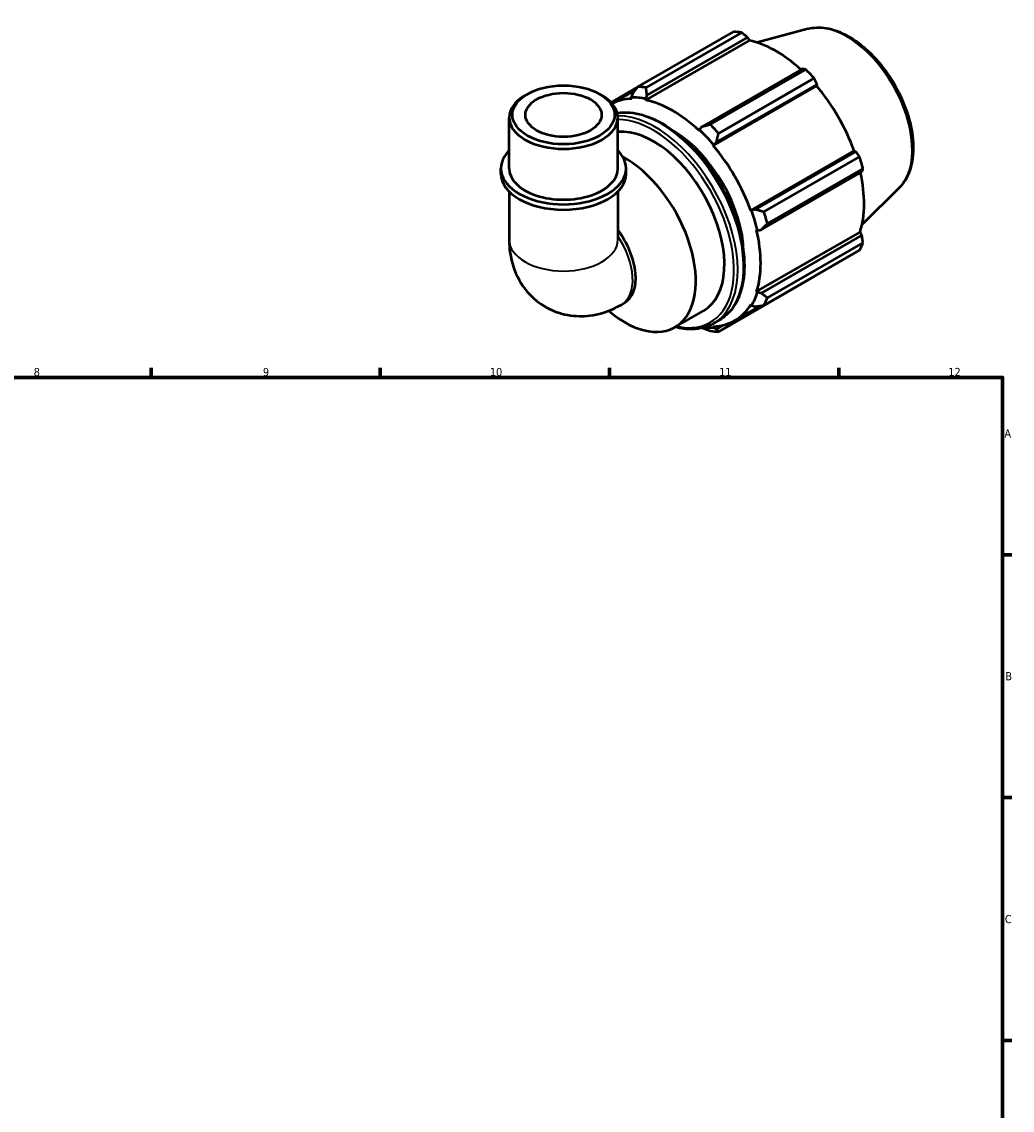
# Model space of a CAD drawing. Header units: millimetres. Extents: x 0 to 931, y 0 to 900.
# Tile 5 of 5: x 521 to 824, y 350 to 683. Entities that reach past the tile are written whole.
import ezdxf

# ---------------------------------------------------------------- set-up
doc = ezdxf.new("R2010")
doc.units = ezdxf.units.MM
for name, color, linetype, lineweight in [('Border (ISO)', 7, 'Continuous', 70), ('Visible (ISO)', 7, 'Continuous', 50), ('Visible Narrow (ISO)', 7, 'Continuous', 35)]:
    doc.layers.add(name, color=color, linetype=linetype, lineweight=lineweight)
doc.styles.add('Note Text (ISO)', font='tahoma.ttf')

# ---------------------------------------------------------------- blocks, each defined once
blk = doc.blocks.new('Borders Default Border')
at = {"layer": 'Border (ISO)'}
for p, q in [((560.67, 574), (560.67, 576.9)), ((630.75, 574), (630.75, 576.9)), ((700.83, 574), (700.83, 576.9)), ((770.92, 574), (770.92, 576.9)), ((821, 519.75), (823.9, 519.75)), ((821, 445.5), (823.9, 445.5)), ((821, 371.25), (823.9, 371.25))]:
    blk.add_line(p, q, dxfattribs=at)
at = {"layer": 'Border (ISO)', "flags": 128}
blk.add_lwpolyline([(20, 20), (20, 574), (821, 574), (821, 20), (20, 20)], dxfattribs=at)
at = {"layer": 'Border (ISO)', "color": 232, "true_color": 0xca0064, "char_height": 2.5, "attachment_point": 7, "style": 'Note Text (ISO)'}
for s, insert in [('8', (524.81, 574.34)), ('9', (594.88, 574.35)), ('10', (664.29, 574.35)), ('11', (734.37, 574.4)), ('12', (804.46, 574.4)), ('A', (821.59, 555.62)), ('B', (821.89, 481.37)), ('C', (821.73, 407.08))]:
    blk.add_mtext(s, dxfattribs=dict(at, insert=insert))

msp = doc.modelspace()

# ---------------------------------------------------------------- linework, layer by layer
at = {"layer": 'Visible (ISO)'}
for p, q in [((709.493, 662.847), (738.723, 679.679)), ((741.254, 679.434), (712.024, 662.601)), ((761.502, 680.575), (746.019, 676.375)), ((711.994, 658.806), (743.622, 677.02)), ((712.312, 660.25), (743.078, 677.967)), ((743.078, 677.967), (743.622, 677.02)), ((759.817, 668.328), (729.05, 650.611)), ((731.658, 651.295), (760.887, 668.128)), ((709.407, 662.735), (701.335, 658.086)), ((732.551, 644.889), (764.18, 663.102)), ((733.533, 645.883), (764.299, 663.6)), ((763.418, 665.458), (734.189, 648.626)), ((764.299, 663.6), (764.18, 663.102)), ((675.69, 660.612), (674.982, 660.201)), ((697.875, 660.612), (698.583, 660.201)), ((701.626, 657.768), (708.731, 661.86)), ((707.83, 660.685), (707.518, 659.602)), ((707.518, 659.602), (707.652, 659.227)), ((711.907, 659.176), (712.312, 660.25)), ((711.994, 658.806), (711.907, 659.176)), ((670.158, 637.922), (670.158, 653.458)), ((703.407, 637.922), (703.407, 653.458)), ((728.296, 649.738), (728.209, 649.469)), ((729.05, 650.611), (728.296, 649.738)), ((732.685, 645.109), (733.533, 645.883)), ((732.551, 644.889), (732.685, 645.109)), ((744.017, 625.029), (775.646, 643.243)), ((776.134, 643.1), (745.368, 625.383)), ((775.646, 643.243), (776.134, 643.1)), ((748.071, 624.58), (777.301, 641.412)), ((667.664, 636.287), (667.664, 637.922)), ((705.901, 636.287), (705.901, 637.922)), ((747.225, 619.132), (777.991, 636.849)), ((778.349, 637.882), (749.12, 621.05)), ((670.158, 630.85), (670.158, 616.093)), ((703.407, 630.85), (703.407, 616.093)), ((789.461, 632.022), (778.058, 620.739)), ((744.274, 625.036), (744.017, 625.029)), ((745.368, 625.383), (744.274, 625.036)), ((746.092, 618.915), (747.225, 619.132)), ((745.816, 618.973), (746.092, 618.915)), ((745.816, 600.226), (777.444, 618.439)), ((777.991, 617.496), (747.225, 599.779)), ((777.444, 618.439), (777.991, 617.496)), ((777.301, 612.86), (748.071, 596.028)), ((749.12, 598.35), (778.349, 615.182)), ((734.189, 587.971), (763.418, 604.803)), ((746.092, 599.966), (745.816, 600.226)), ((747.225, 599.779), (746.092, 599.966)), ((704.483, 596.229), (705.403, 596.759)), ((739.13, 591.364), (746.967, 595.878)), ((744.017, 596.241), (744.274, 595.938)), ((744.274, 595.938), (745.368, 595.666)), ((700.548, 594.354), (700.704, 594.223)), ((720.833, 589.344), (729.601, 594.394)), ((732.685, 589.213), (732.551, 589.587)), ((732.622, 590.456), (734.414, 591.487)), ((733.533, 588.798), (732.685, 589.213)), ((735.558, 589.964), (733.533, 588.798))]:
    msp.add_line(p, q, dxfattribs=at)
for centre, major_axis, ratio, start_param, end_param in [((751.071, 642.241), (-20.46, 35.53), 0.5780931, 5.8451561, 5.9396837), ((751.73, 642.621), (19.028, -33.043), 0.5780931, 2.0696433, 2.6635608), ((751.071, 642.241), (20.46, -35.53), 0.5780931, 1.9181653, 2.0126929), ((721.841, 625.409), (-20.46, 35.53), 0.5780931, 5.8451561, 5.9396837), ((751.73, 642.621), (19.028, -33.043), 0.5780931, 1.2672974, 1.8781627), ((686.783, 653.458), (-16.625, 0), 0.5758617, 5.5016397, 10.2063236), ((720.101, 624.407), (-19.028, 33.043), 0.5780931, 5.9796864, 6.2540931), ((720.101, 624.407), (-19.233, 33.398), 0.5780931, 5.8051535, 5.9796864), ((720.101, 624.407), (-19.028, 33.043), 0.5780931, 5.1942882, 5.8051535), ((714.256, 621.041), (-15.345, 26.647), 0.5780931, 3.1415927, 6.0221086), ((720.101, 624.407), (15.345, -26.647), 0.5780931, 0.8010906, 2.340502), ((720.101, 624.407), (19.233, -33.398), 0.5780931, 1.8781627, 2.0526956), ((721.841, 625.409), (-20.46, 35.53), 0.5780931, 5.059758, 5.1542856), ((686.783, 637.922), (-19.118, 0), 0.5758617, 5.7667102, 9.9412531), ((720.101, 624.407), (-19.028, 33.043), 0.5780931, 4.4088901, 5.0197553), ((705.488, 615.992), (15.345, -26.647), 0.5780931, 5.2778811, 8.6692886), ((751.071, 642.241), (20.46, -35.53), 0.5780931, 1.1327672, 1.2272947), ((686.783, 636.287), (-19.118, 0), 0.5758617, 0, 3.1415926), ((686.783, 637.922), (-16.625, 0), 0.5758617, 0, 3.1415927), ((751.73, 642.621), (19.028, -33.043), 0.5780931, 0.4818993, 1.0759774), ((720.101, 624.407), (19.233, -33.398), 0.5780931, 1.0927645, 1.2672974), ((721.841, 625.409), (-20.46, 35.53), 0.5780931, 4.2743598, 4.3688874), ((697.107, 611.165), (8.296, -14.407), 0.5780931, 0, 1.7924912), ((720.101, 624.407), (-19.028, 33.043), 0.5780931, 3.6234919, 4.2343571), ((751.071, 642.241), (20.46, -35.53), 0.5780931, 0.347369, 0.4418966), ((720.101, 624.407), (19.233, -33.398), 0.5780931, 0.3073663, 0.4818993), ((720.101, 624.407), (19.028, -33.043), 0.5780931, 5.9796864, 6.5905516), ((721.841, 625.409), (20.46, -35.53), 0.5780931, 0.347369, 0.4418966), ((720.101, 624.407), (19.233, -33.398), 0.5780931, 5.8741648, 5.9796864), ((721.841, 625.409), (20.46, -35.53), 0.5780931, 5.8451561, 5.9396837)]:
    msp.add_ellipse(centre, major_axis=major_axis, ratio=ratio, start_param=start_param, end_param=end_param, dxfattribs=at)
for major_axis in [(15.627, 0), (11.637, 0)]:
    msp.add_ellipse((686.783, 654.273), major_axis=major_axis, ratio=0.5758617, dxfattribs=at)
for points, weights in [([(743.078, 677.967), (742.188, 678.687), (741.254, 679.434)], [1.00286889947, 1.00184242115, 1]), ([(760.887, 668.128), (760.345, 668.232), (759.817, 668.328)], [1, 1.00184242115, 1.00286889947]), ([(709.493, 662.847), (708.633, 661.737), (707.83, 660.685)], [1.01785635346, 1.01261861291, 1.00658545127]), ([(712.312, 660.25), (712.16, 661.395), (712.024, 662.601)], [1.00658545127, 1.01261861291, 1.01785635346]), ([(764.299, 663.6), (763.871, 664.512), (763.418, 665.458)], [1.00286889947, 1.00184242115, 1]), ([(731.658, 651.295), (730.316, 650.94), (729.05, 650.611)], [1.01785635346, 1.01261861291, 1.00658545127]), ([(733.533, 645.883), (733.843, 647.22), (734.189, 648.626)], [1.00658545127, 1.01261861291, 1.01785635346]), ([(777.301, 641.412), (776.71, 642.276), (776.134, 643.1)], [1, 1.00184242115, 1.00286889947]), ([(777.991, 636.849), (778.17, 637.357), (778.349, 637.882)], [1.00286889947, 1.00184242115, 1]), ([(748.071, 624.58), (746.681, 624.983), (745.368, 625.383)], [1.01785635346, 1.01261861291, 1.00658545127]), ([(747.225, 619.132), (748.142, 620.065), (749.12, 621.05)], [1.00658545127, 1.01261861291, 1.01785635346]), ([(778.349, 615.182), (778.17, 616.365), (777.991, 617.496)], [1, 1.00184242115, 1.00286889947]), ([(763.418, 604.803), (763.441, 604.848), (763.464, 604.892)], [1, 1.00009281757, 1.00018356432]), ([(749.12, 598.35), (748.142, 599.073), (747.225, 599.779)], [1.01785635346, 1.01261861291, 1.00658545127]), ([(745.368, 595.666), (746.681, 595.837), (748.071, 596.028)], [1.00658545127, 1.01261861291, 1.01785635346]), ([(729.308, 589.13), (730.452, 588.676), (731.658, 588.217)], [1.00779316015, 1.01314635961, 1.01785635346]), ([(734.189, 587.971), (733.843, 588.386), (733.533, 588.798)], [1.01785635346, 1.01261861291, 1.00658545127])]:
    msp.add_rational_spline(points, weights, degree=2, dxfattribs=at)
for points, knots in [([(761.502, 680.575), (763.257, 681.051), (765.155, 681.111), (769.216, 680.452), (771.392, 679.657), (775.77, 677.265), (777.97, 675.632), (782.115, 671.73), (784.06, 669.461), (787.507, 664.525), (789.012, 661.86), (791.445, 656.386), (792.372, 653.577), (793.55, 648.069), (793.797, 645.371), (793.545, 640.345), (793.045, 638.015), (791.474, 634.471), (790.574, 633.124), (789.461, 632.022)], [5.6508865, 5.6508865, 5.6508865, 5.6508865, 5.9396218, 5.9396218, 6.2578392, 6.2578392, 6.5894607, 6.5894607, 6.9204191, 6.9204191, 7.2497497, 7.2497497, 7.579163, 7.579163, 7.9102965, 7.9102965, 8.2416217, 8.2416217, 8.4901479, 8.4901479, 8.4901479, 8.4901479]), ([(703.228, 654.859), (703.894, 654.967), (704.578, 655.028), (707.701, 655.095), (710.295, 654.588), (715.638, 652.518), (718.391, 650.93), (723.74, 646.843), (726.335, 644.341), (731.106, 638.686), (733.281, 635.535), (736.996, 628.899), (738.537, 625.416), (740.831, 618.458), (741.583, 614.985), (742.215, 608.39), (742.093, 605.27), (740.963, 599.705), (739.958, 597.257), (737.411, 593.694), (736.017, 592.411), (734.414, 591.487)], [5.7154974, 5.7154974, 5.7154974, 5.7154974, 5.8061874, 5.8061874, 6.121586, 6.121586, 6.4446419, 6.4446419, 6.7683308, 6.7683308, 7.0913845, 7.0913845, 7.4141927, 7.4141927, 7.737316, 7.737316, 8.0610677, 8.0610677, 8.3836775, 8.3836775, 8.6413135, 8.6413135, 8.6413135, 8.6413135]), ([(670.158, 616.093), (670.158, 613.449), (670.499, 610.641), (672.34, 605.15), (673.724, 602.478), (677.383, 598.256), (679.362, 596.619), (683.628, 594.261), (685.862, 593.49), (690.423, 592.659), (692.731, 592.651), (697.445, 593.243), (699.763, 593.967), (702.763, 595.294), (703.644, 595.746), (704.483, 596.229)], [3.1415927, 3.1415927, 3.1415927, 3.1415927, 3.4557519, 3.4557519, 3.7308719, 3.7308719, 3.9390517, 3.9390517, 4.132108, 4.132108, 4.3410756, 4.3410756, 4.5974913, 4.5974913, 4.712389, 4.712389, 4.712389, 4.712389]), ([(732.622, 590.456), (730.715, 589.358), (728.517, 588.773), (724.483, 588.686), (722.726, 588.916), (720.93, 589.4)], [2.3581282, 2.3581282, 2.3581282, 2.3581282, 2.66459471, 2.66459471, 2.88252007, 2.88252007, 2.88252007, 2.88252007])]:
    msp.add_open_spline(points, degree=3, knots=knots, dxfattribs=at)
at = {"layer": 'Visible Narrow (ISO)'}
for centre, major_axis, ratio, start_param, end_param in [((773.344, 655.067), (-14.141, 24.556), 0.5780931, 3.2927583, 6.1320197), ((716.613, 622.398), (-17.8, 30.911), 0.5780931, 3.1415927, 6.058714), ((714.822, 621.367), (17.8, -30.911), 0.5780931, 0, 2.8287172), ((714.256, 621.041), (-17.401, 30.218), 0.5780931, 2.650561, 5.9553176), ((686.783, 616.093), (16.625, 0), 0.5758617, 3.1415927, 6.2831853), ((696.187, 610.636), (8.296, -14.407), 0.5780931, 0, 1.6967392)]:
    msp.add_ellipse(centre, major_axis=major_axis, ratio=ratio, start_param=start_param, end_param=end_param, dxfattribs=at)

# ---------------------------------------------------------------- block references
msp.add_blockref('Borders Default Border', (0, 0))

doc.saveas('drawing.dxf')
